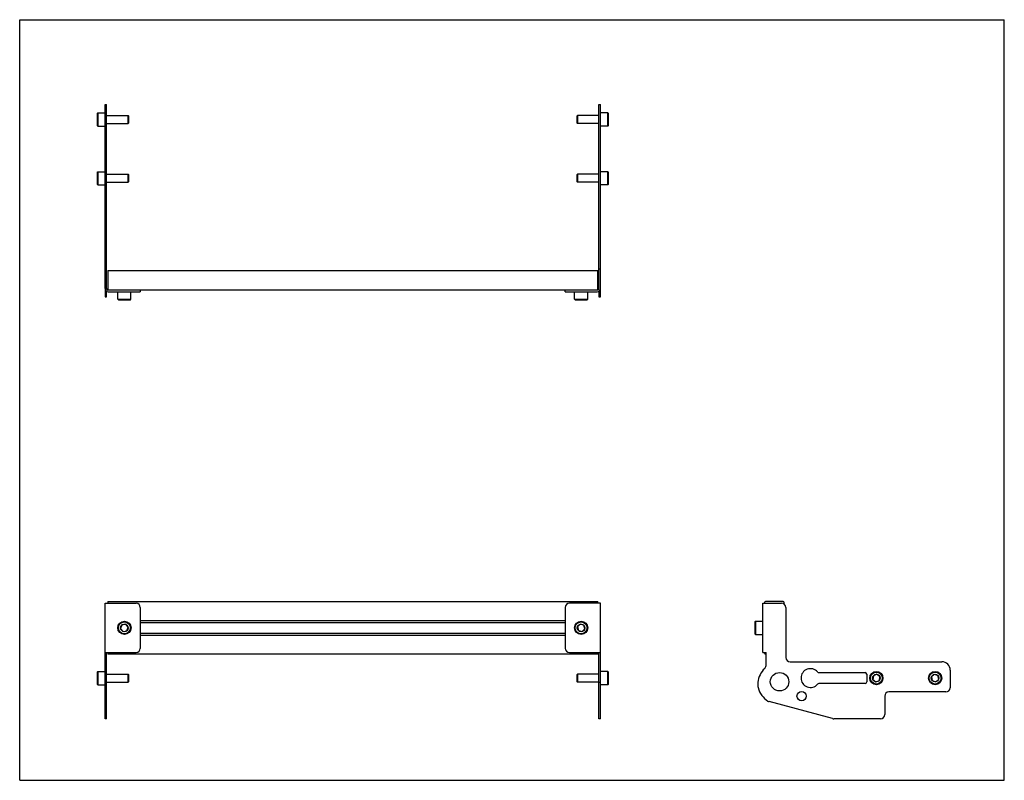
# Model space of a CAD drawing. Header units: inches. Extents: x 0 to 29.3, y 0 to 22.7.
import ezdxf

# ---------------------------------------------------------------- set-up
doc = ezdxf.new("R2010")
doc.units = ezdxf.units.IN
doc.header["$LTSCALE"] = 1.613333
doc.header["$MEASUREMENT"] = 0
doc.layers.get('0').update_dxf_attribs({"linetype": 'CONTINUOUS'})
for name, color, linetype in [('207216_WW_207216_14_1_BL2', 7, 'CONTINUOUS'), ('PRT0002_BL1', 7, 'CONTINUOUS'), ('PRT0003_BL3', 7, 'CONTINUOUS'), ('PRT0003_BL6', 7, 'CONTINUOUS'), ('PRT0004_BL0', 7, 'CONTINUOUS'), ('PRT0004_BL5', 7, 'CONTINUOUS'), ('PRT0004_BL7', 7, 'CONTINUOUS'), ('PRT0004_BL8', 7, 'CONTINUOUS'), ('PRT0005_BL4', 7, 'CONTINUOUS')]:
    doc.layers.add(name, color=color, linetype=linetype)

# ---------------------------------------------------------------- blocks, each defined once
blk = doc.blocks.new('PRT0004_BL0', base_point=(2.778, 10.494))
at = {"layer": 'PRT0004_BL0', "color": 7, "linetype": 'CONTINUOUS'}
for p, q in [((2.306, 18.118), (2.325, 18.137)), ((2.306, 18.118), (2.306, 17.763)), ((2.325, 18.137), (2.325, 17.744)), ((2.325, 18.137), (2.542, 18.137)), ((2.59, 18.059), (3.231, 18.059)), ((3.231, 17.822), (3.231, 18.059)), ((3.251, 18.039), (3.231, 18.059)), ((3.251, 17.842), (3.251, 18.039)), ((2.306, 17.763), (2.325, 17.744)), ((2.325, 17.744), (2.542, 17.744)), ((2.59, 17.822), (3.231, 17.822)), ((3.251, 17.842), (3.231, 17.822)), ((2.306, 3.224), (2.325, 3.244)), ((2.325, 3.244), (2.325, 2.85)), ((2.325, 3.244), (2.542, 3.244)), ((2.306, 3.224), (2.306, 2.87)), ((2.59, 3.165), (3.231, 3.165)), ((3.231, 2.929), (3.231, 3.165)), ((3.251, 3.145), (3.231, 3.165)), ((3.251, 2.948), (3.231, 2.929)), ((3.251, 2.948), (3.251, 3.145)), ((2.306, 2.87), (2.325, 2.85)), ((2.325, 2.85), (2.542, 2.85)), ((2.59, 2.929), (3.231, 2.929))]:
    blk.add_line(p, q, dxfattribs=at)
blk = doc.blocks.new('PRT0002_BL1', base_point=(3.067, 10.987))
at = {"layer": 'PRT0002_BL1', "color": 7, "linetype": 'CONTINUOUS'}
for p, q in [((2.542, 14.653), (2.542, 20.14)), ((2.542, 20.14), (2.59, 20.14)), ((2.59, 14.653), (2.59, 20.14)), ((2.542, 15.243), (2.59, 15.243)), ((2.542, 14.613), (2.542, 14.406)), ((2.59, 14.41), (2.542, 14.41)), ((2.542, 14.406), (2.59, 14.406)), ((2.59, 14.406), (2.59, 14.569)), ((2.638, 14.557), (3.592, 14.557)), ((3.592, 14.605), (3.592, 14.557)), ((2.542, 1.834), (2.542, 5.279)), ((2.542, 5.279), (3.467, 5.279)), ((3.592, 5.154), (3.592, 3.932)), ((2.542, 3.807), (3.467, 3.807)), ((2.59, 1.834), (2.59, 3.807)), ((2.59, 2.92), (2.542, 2.92)), ((2.59, 1.834), (2.542, 1.834))]:
    blk.add_line(p, q, dxfattribs=at)
for centre, radius, start, end in [((2.638, 14.653), 0.096, 180, 270), ((2.638, 14.653), 0.048, 180, 249.5422), ((3.467, 5.154), 0.125, 0, 90), ((3.467, 3.932), 0.125, 270, 360)]:
    blk.add_arc(centre, radius, start, end, dxfattribs=at)
blk = doc.blocks.new('207216_WW_207216_14_1_BL2', base_point=(12.699, 9.478))
at = {"layer": '207216_WW_207216_14_1_BL2', "color": 7, "linetype": 'CONTINUOUS'}
for p, q in [((2.621, 15.195), (2.621, 14.605)), ((2.621, 15.195), (17.225, 15.195)), ((17.225, 14.605), (17.225, 15.195)), ((17.225, 14.605), (2.621, 14.605)), ((2.621, 5.324), (2.621, 5.279)), ((2.621, 5.324), (17.225, 5.324)), ((17.225, 5.279), (17.225, 5.324)), ((22.186, 5.294), (22.186, 5.279)), ((22.747, 5.324), (22.216, 5.324)), ((22.777, 5.253), (22.777, 5.294)), ((3.592, 4.759), (16.254, 4.759)), ((3.592, 4.701), (16.254, 4.701)), ((3.592, 4.384), (16.254, 4.384)), ((3.592, 4.326), (16.254, 4.326)), ((2.621, 3.807), (2.621, 3.762)), ((17.225, 3.762), (2.621, 3.762)), ((17.225, 3.762), (17.225, 3.807)), ((22.186, 3.807), (22.186, 3.792)), ((22.216, 3.762), (22.234, 3.762))]:
    blk.add_line(p, q, dxfattribs=at)
for centre, start, end in [((22.216, 5.294), 90, 180), ((22.747, 5.294), 0, 90), ((22.216, 3.792), 180, 270)]:
    blk.add_arc(centre, 0.03, start, end, dxfattribs=at)
blk = doc.blocks.new('PRT0003_BL3', base_point=(3.12, 9.451))
at = {"layer": 'PRT0003_BL3', "color": 7, "linetype": 'CONTINUOUS'}
for p, q in [((2.923, 14.34), (2.923, 14.557)), ((3.316, 14.34), (3.316, 14.557)), ((2.942, 14.32), (2.923, 14.34)), ((2.923, 14.34), (3.316, 14.34)), ((2.942, 14.32), (3.297, 14.32)), ((3.297, 14.32), (3.316, 14.34)), ((3.047, 4.631), (3.008, 4.524)), ((3.008, 4.524), (3.08, 4.436)), ((3.159, 4.649), (3.047, 4.631)), ((3.08, 4.436), (3.192, 4.455)), ((3.232, 4.562), (3.159, 4.649)), ((3.192, 4.455), (3.232, 4.562))]:
    blk.add_line(p, q, dxfattribs=at)
for radius in [0.197, 0.177, 0.114]:
    blk.add_circle((3.12, 4.543), radius, dxfattribs=at)
blk = doc.blocks.new('PRT0005_BL4', base_point=(21.988, 10.987))
at = {"layer": 'PRT0005_BL4', "color": 7, "linetype": 'CONTINUOUS'}
for p, q in [((17.256, 20.14), (17.304, 20.14)), ((17.256, 14.653), (17.256, 20.14)), ((17.304, 14.406), (17.304, 20.14)), ((17.256, 15.243), (17.304, 15.243)), ((16.254, 14.557), (16.254, 14.605)), ((16.254, 14.557), (17.208, 14.557)), ((17.256, 14.569), (17.256, 14.406)), ((17.256, 14.41), (17.304, 14.41)), ((17.304, 14.406), (17.256, 14.406)), ((16.254, 5.154), (16.254, 3.932)), ((17.304, 5.279), (16.379, 5.279)), ((17.304, 1.834), (17.304, 5.279)), ((22.138, 3.807), (22.138, 5.279)), ((22.138, 5.279), (22.7, 5.279)), ((22.825, 5.154), (22.825, 3.659)), ((16.379, 3.807), (17.304, 3.807)), ((17.256, 1.834), (17.256, 3.807)), ((22.138, 3.807), (22.234, 3.807)), ((22.234, 3.422), (22.234, 3.807)), ((22.95, 3.534), (27.471, 3.534)), ((27.721, 3.284), (27.721, 2.759)), ((23.809, 3.209), (25.185, 3.209)), ((25.235, 3.159), (25.235, 2.934)), ((17.256, 2.92), (17.304, 2.92)), ((25.185, 2.884), (23.809, 2.884)), ((25.771, 2.509), (25.771, 1.959)), ((27.596, 2.634), (25.896, 2.634)), ((24.218, 1.839), (22.324, 2.346)), ((17.304, 1.834), (17.256, 1.834)), ((25.646, 1.834), (24.25, 1.834))]:
    blk.add_line(p, q, dxfattribs=at)
for centre, radius in [((22.637, 2.937), 0.275), ((23.295, 2.509), 0.138)]:
    blk.add_circle(centre, radius, dxfattribs=at)
for centre, radius, start, end in [((17.208, 14.653), 0.096, 270, 360), ((17.208, 14.653), 0.048, 290.4578, 360), ((16.379, 5.154), 0.125, 90, 180), ((22.7, 5.154), 0.125, 0, 90), ((16.379, 3.932), 0.125, 180, 270), ((22.95, 3.659), 0.125, 180, 270), ((27.471, 3.284), 0.25, 0, 90), ((22.637, 2.857), 0.649, 133.0379, 174.4106), ((22.109, 3.422), 0.125, 313.0379, 360), ((23.557, 3.047), 0.28, 40.2707, 319.7293), ((23.809, 3.259), 0.05, 219.9242, 270), ((25.185, 3.159), 0.05, 0, 90), ((25.185, 2.934), 0.05, 270, 360), ((22.421, 2.864), 0.433, 172.5903, 193.7468), ((22.637, 2.917), 0.656, 193.7468, 238.0869), ((23.809, 2.834), 0.05, 90, 140.0758), ((27.596, 2.759), 0.125, 270, 360), ((22.357, 2.467), 0.125, 238.0793, 255), ((25.896, 2.509), 0.125, 90, 180), ((24.25, 1.959), 0.125, 255, 270), ((25.646, 1.959), 0.125, 270, 360)]:
    blk.add_arc(centre, radius, start, end, dxfattribs=at)
blk = doc.blocks.new('PRT0004_BL5', base_point=(21.157, 10.494))
at = {"layer": 'PRT0004_BL5', "color": 7, "linetype": 'CONTINUOUS'}
for p, q in [((16.595, 18.039), (16.615, 18.059)), ((16.595, 18.039), (16.595, 17.842)), ((17.256, 18.059), (16.615, 18.059)), ((16.615, 18.059), (16.615, 17.822)), ((17.52, 18.137), (17.304, 18.137)), ((17.54, 18.118), (17.52, 18.137)), ((17.52, 17.744), (17.52, 18.137)), ((17.54, 17.763), (17.54, 18.118)), ((16.595, 17.842), (16.615, 17.822)), ((17.256, 17.822), (16.615, 17.822)), ((17.52, 17.744), (17.304, 17.744)), ((17.54, 17.763), (17.52, 17.744)), ((17.52, 3.244), (17.304, 3.244)), ((17.54, 3.224), (17.52, 3.244)), ((17.52, 2.85), (17.52, 3.244)), ((16.595, 3.145), (16.615, 3.165)), ((16.595, 3.145), (16.595, 2.948)), ((16.595, 2.948), (16.615, 2.929)), ((17.256, 3.165), (16.615, 3.165)), ((16.615, 3.165), (16.615, 2.929)), ((17.54, 2.87), (17.54, 3.224)), ((25.434, 3.118), (25.416, 3.006)), ((25.416, 3.006), (25.504, 2.935)), ((25.54, 3.159), (25.434, 3.118)), ((25.504, 2.935), (25.611, 2.975)), ((25.628, 3.088), (25.54, 3.159)), ((25.611, 2.975), (25.628, 3.088)), ((17.256, 2.929), (16.615, 2.929)), ((17.52, 2.85), (17.304, 2.85)), ((17.54, 2.87), (17.52, 2.85))]:
    blk.add_line(p, q, dxfattribs=at)
for radius in [0.197, 0.177, 0.114]:
    blk.add_circle((25.522, 3.047), radius, dxfattribs=at)
blk = doc.blocks.new('PRT0003_BL6', base_point=(19.334, 9.451))
at = {"layer": 'PRT0003_BL6', "color": 7, "linetype": 'CONTINUOUS'}
for p, q in [((16.529, 14.34), (16.529, 14.557)), ((16.923, 14.34), (16.923, 14.557)), ((16.529, 14.34), (16.923, 14.34)), ((16.549, 14.32), (16.529, 14.34)), ((16.549, 14.32), (16.903, 14.32)), ((16.903, 14.32), (16.923, 14.34)), ((21.902, 4.72), (21.922, 4.74)), ((21.902, 4.72), (21.902, 4.366)), ((21.922, 4.74), (21.922, 4.346)), ((21.922, 4.74), (22.138, 4.74)), ((16.693, 4.652), (16.616, 4.569)), ((16.616, 4.569), (16.649, 4.46)), ((16.649, 4.46), (16.759, 4.434)), ((16.804, 4.626), (16.693, 4.652)), ((16.759, 4.434), (16.837, 4.517)), ((16.837, 4.517), (16.804, 4.626)), ((21.902, 4.366), (21.922, 4.346)), ((21.922, 4.346), (22.138, 4.346))]:
    blk.add_line(p, q, dxfattribs=at)
for radius in [0.197, 0.177, 0.114]:
    blk.add_circle((16.726, 4.543), radius, dxfattribs=at)
blk = doc.blocks.new('PRT0004_BL7', base_point=(2.778, 19.691))
at = {"layer": 'PRT0004_BL7', "color": 7, "linetype": 'CONTINUOUS'}
for p, q in [((2.306, 19.868), (2.325, 19.887)), ((2.306, 19.868), (2.306, 19.513)), ((2.325, 19.887), (2.325, 19.494)), ((2.325, 19.887), (2.542, 19.887)), ((2.59, 19.809), (3.231, 19.809)), ((3.231, 19.572), (3.231, 19.809)), ((3.251, 19.789), (3.231, 19.809)), ((3.251, 19.592), (3.251, 19.789)), ((2.306, 19.513), (2.325, 19.494)), ((2.325, 19.494), (2.542, 19.494)), ((2.59, 19.572), (3.231, 19.572)), ((3.251, 19.592), (3.231, 19.572))]:
    blk.add_line(p, q, dxfattribs=at)
blk = doc.blocks.new('PRT0004_BL8', base_point=(22.032, 11.369))
at = {"layer": 'PRT0004_BL8', "color": 7, "linetype": 'CONTINUOUS'}
for p, q in [((16.595, 19.789), (16.615, 19.809)), ((16.595, 19.789), (16.595, 19.592)), ((17.256, 19.809), (16.615, 19.809)), ((16.615, 19.809), (16.615, 19.572)), ((17.52, 19.887), (17.304, 19.887)), ((17.52, 19.494), (17.52, 19.887)), ((17.54, 19.868), (17.52, 19.887)), ((17.54, 19.513), (17.54, 19.868)), ((16.595, 19.592), (16.615, 19.572)), ((17.256, 19.572), (16.615, 19.572)), ((17.52, 19.494), (17.304, 19.494)), ((17.54, 19.513), (17.52, 19.494)), ((27.247, 3.158), (27.164, 3.081)), ((27.164, 3.081), (27.189, 2.97)), ((27.189, 2.97), (27.297, 2.936)), ((27.356, 3.124), (27.247, 3.158)), ((27.297, 2.936), (27.381, 3.013)), ((27.381, 3.013), (27.356, 3.124))]:
    blk.add_line(p, q, dxfattribs=at)
for radius in [0.197, 0.177, 0.114]:
    blk.add_circle((27.272, 3.047), radius, dxfattribs=at)

msp = doc.modelspace()

# ---------------------------------------------------------------- linework, layer by layer
at = {"color": 7, "linetype": 'CONTINUOUS'}
for p, q in [((0, 0), (0, 22.667)), ((0, 22.667), (29.333, 22.667)), ((29.333, 0), (29.333, 22.667)), ((0, 0), (29.333, 0))]:
    msp.add_line(p, q, dxfattribs=at)

# ---------------------------------------------------------------- block references
at = {"layer": '207216_WW_207216_14_1_BL2'}
msp.add_blockref('207216_WW_207216_14_1_BL2', (12.699, 9.478), dxfattribs=at)
at = {"layer": 'PRT0002_BL1'}
msp.add_blockref('PRT0002_BL1', (3.067, 10.987), dxfattribs=at)
at = {"layer": 'PRT0003_BL3'}
msp.add_blockref('PRT0003_BL3', (3.12, 9.451), dxfattribs=at)
at = {"layer": 'PRT0003_BL6'}
msp.add_blockref('PRT0003_BL6', (19.334, 9.451), dxfattribs=at)
at = {"layer": 'PRT0004_BL0'}
msp.add_blockref('PRT0004_BL0', (2.778, 10.494), dxfattribs=at)
at = {"layer": 'PRT0004_BL5'}
msp.add_blockref('PRT0004_BL5', (21.157, 10.494), dxfattribs=at)
at = {"layer": 'PRT0004_BL7'}
msp.add_blockref('PRT0004_BL7', (2.778, 19.691), dxfattribs=at)
at = {"layer": 'PRT0004_BL8'}
msp.add_blockref('PRT0004_BL8', (22.032, 11.369), dxfattribs=at)
at = {"layer": 'PRT0005_BL4'}
msp.add_blockref('PRT0005_BL4', (21.988, 10.987), dxfattribs=at)

doc.saveas('drawing.dxf')
